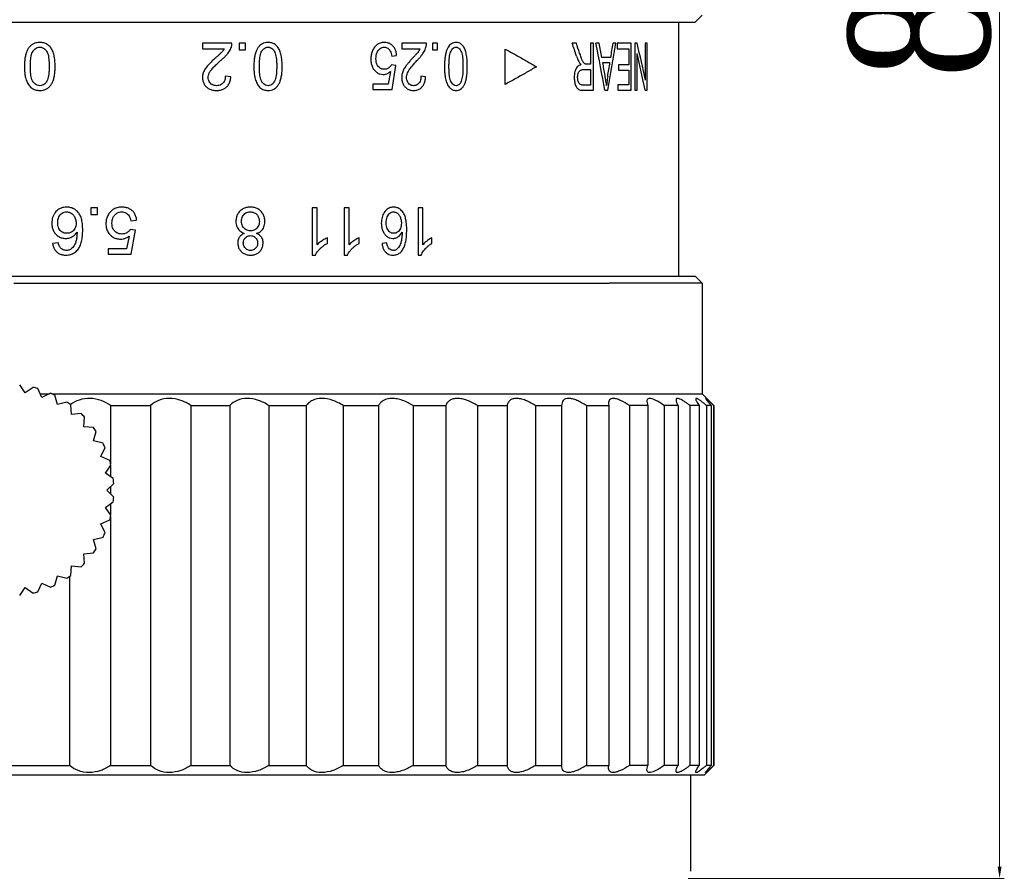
# Model space of a CAD drawing. Header units: millimetres. Extents: x 645 to 730, y -360 to -244.
# Tile 3 of 4: x 688 to 730, y -340 to -304. Entities that reach past the tile are written whole.
import ezdxf

# ---------------------------------------------------------------- set-up
doc = ezdxf.new("R2010")
doc.units = ezdxf.units.MM
doc.header["$LTSCALE"] = 16.335
doc.header["$PDMODE"] = 3
doc.header["$PDSIZE"] = 8
doc.layers.get('0').update_dxf_attribs({"linetype": 'CONTINUOUS'})
doc.layers.get('Defpoints').update_dxf_attribs({"linetype": 'CONTINUOUS'})
doc.layers.add('02___PRT_ALL_AXES', color=7, linetype='CONTINUOUS')
doc.layers.add('标注', color=7, linetype='CONTINUOUS', lineweight=9)
doc.styles.get("Standard").update_dxf_attribs({"font": 'times.ttf', "width": 0.85})
doc.dimstyles.new('AM_ISO', dxfattribs={"dimscale": 0.2, "dimtxt": 3, "dimasz": 2.5, "dimexe": 1, "dimexo": 1, "dimgap": 1.5, "dimtad": 1, "dimdsep": 46, "dimtxsty": 'STANDARD', "dimcen": 0, "dimclrd": 256, "dimclre": 256, "dimclrt": 7, "dimadec": 0, "dimazin": 2, "dimtp": 0.1, "dimtm": 0.1, "dimtfac": 0.71, "dimtmove": 0, "dimatfit": 3, "dimfxl": 1, "dimlwd": -1, "dimlwe": -1, "dimarcsym": 0})

# ---------------------------------------------------------------- blocks, each defined once
blk = doc.blocks.new('*D14')
at = {"layer": 'Defpoints', "color": 0}
for p in [(717.619, -258.795), (716.019, -340.295), (729.46, -340.295)]:
    blk.add_point(p, dxfattribs=at)
at = {"layer": '标注'}
for p, q in [((717.819, -258.795), (729.66, -258.795)), ((729.46, -259.295), (729.46, -339.795)), ((716.219, -340.295), (729.66, -340.295))]:
    blk.add_line(p, q, dxfattribs=at)
for points in [[(729.544, -259.295), (729.377, -259.295), (729.46, -258.795)], [(729.377, -339.795), (729.544, -339.795), (729.46, -340.295)]]:
    blk.add_solid(points, dxfattribs=at)
at = {"layer": '标注', "color": 7, "insert": (726.1, -299.545), "char_height": 0.6, "attachment_point": 5, "rotation": 90}
blk.add_mtext('{{\\H10x;81.5}}', dxfattribs=at)

msp = doc.modelspace()

# ---------------------------------------------------------------- linework, layer by layer
at = {"color": 7, "linetype": 'Continuous'}
for p, q in [((688.048, -319.658), (687.812, -319.321)), ((688.385, -319.422), (688.048, -319.658)), ((688.755, -319.848), (688.581, -319.475)), ((689.128, -319.674), (688.755, -319.848)), ((689.419, -320.157), (689.312, -319.76)), ((689.816, -320.051), (689.419, -320.157)), ((712.839, -320.104), (712.847, -320.194)), ((714.467, -320.023), (714.504, -320.194)), ((690.018, -320.577), (689.983, -320.168)), ((690.428, -320.541), (690.018, -320.577)), ((691.676, -320.194), (691.676, -322.673)), ((691.676, -320.194), (693.375, -320.194)), ((693.375, -320.194), (693.375, -335.494)), ((695.093, -320.194), (695.093, -335.494)), ((695.093, -320.194), (696.746, -320.194)), ((696.746, -320.194), (696.746, -335.494)), ((698.404, -320.194), (699.988, -320.194)), ((698.404, -320.194), (698.404, -335.494)), ((699.988, -320.194), (699.988, -335.494)), ((701.565, -320.194), (703.059, -320.194)), ((701.565, -320.194), (701.565, -335.494)), ((703.059, -320.194), (703.059, -335.494)), ((704.534, -320.194), (705.918, -320.194)), ((704.534, -320.194), (704.534, -335.494)), ((705.918, -320.194), (705.918, -335.494)), ((707.27, -320.194), (708.525, -320.194)), ((707.27, -320.194), (707.27, -335.494)), ((708.525, -320.194), (708.525, -335.494)), ((709.736, -320.194), (710.845, -320.194)), ((709.736, -320.194), (709.736, -335.494)), ((710.845, -320.194), (710.845, -335.494)), ((711.899, -320.194), (712.847, -320.194)), ((711.899, -320.194), (711.899, -335.494)), ((712.847, -320.194), (712.847, -335.494)), ((714.504, -320.194), (713.729, -320.194)), ((713.729, -320.194), (713.729, -335.494)), ((714.504, -320.194), (714.504, -335.494)), ((715.793, -320.194), (715.203, -320.194)), ((715.203, -320.194), (715.203, -335.494)), ((715.793, -320.194), (715.793, -335.494)), ((716.697, -320.194), (716.299, -320.194)), ((716.299, -320.194), (716.299, -335.494)), ((716.697, -320.194), (716.697, -335.494)), ((717.204, -320.194), (717.003, -320.194)), ((717.003, -320.194), (717.003, -335.494)), ((717.204, -320.194), (717.204, -335.494)), ((717.319, -320.194), (717.306, -320.194)), ((717.306, -320.194), (717.306, -335.494)), ((690.536, -321.095), (690.572, -320.685)), ((690.945, -321.13), (690.536, -321.095)), ((690.956, -321.694), (691.062, -321.297)), ((691.353, -321.801), (690.956, -321.694)), ((691.265, -322.358), (691.439, -321.985)), ((691.638, -322.532), (691.265, -322.358)), ((691.455, -323.065), (691.691, -322.728)), ((691.791, -323.301), (691.455, -323.065)), ((691.676, -322.749), (691.676, -323.22)), ((691.519, -323.794), (691.809, -323.504)), ((691.809, -324.085), (691.519, -323.794)), ((691.676, -323.637), (691.676, -323.952)), ((691.455, -324.524), (691.791, -324.288)), ((691.691, -324.86), (691.455, -324.524)), ((691.676, -324.369), (691.676, -324.84)), ((691.265, -325.231), (691.638, -325.057)), ((691.676, -324.916), (691.676, -335.494)), ((691.439, -325.603), (691.265, -325.231)), ((690.956, -325.894), (691.353, -325.788)), ((691.062, -326.291), (690.956, -325.894)), ((690.536, -326.494), (690.945, -326.458)), ((690.572, -326.903), (690.536, -326.494)), ((689.983, -327.421), (690.018, -327.012)), ((690.018, -327.012), (690.428, -327.048)), ((689.312, -327.829), (689.419, -327.432)), ((689.419, -327.432), (689.816, -327.538)), ((689.923, -327.463), (689.923, -335.494)), ((687.812, -328.267), (688.048, -327.931)), ((688.048, -327.931), (688.385, -328.166)), ((688.581, -328.114), (688.755, -327.741)), ((688.755, -327.741), (689.128, -327.915)), ((684.714, -335.494), (689.923, -335.494)), ((691.676, -335.494), (693.375, -335.494)), ((695.093, -335.494), (696.746, -335.494)), ((698.404, -335.494), (699.988, -335.494)), ((701.565, -335.494), (703.059, -335.494)), ((704.534, -335.494), (705.918, -335.494)), ((707.27, -335.494), (708.525, -335.494)), ((709.736, -335.494), (710.845, -335.494)), ((711.899, -335.494), (712.847, -335.494)), ((712.839, -335.585), (712.847, -335.494)), ((714.504, -335.494), (713.729, -335.494)), ((714.467, -335.666), (714.504, -335.494)), ((715.793, -335.494), (715.203, -335.494)), ((716.697, -335.494), (716.299, -335.494)), ((717.204, -335.494), (717.003, -335.494)), ((717.319, -335.494), (717.306, -335.494))]:
    msp.add_line(p, q, dxfattribs=at)
for centre, radius, start, end in [((687.319, -323.794), 4.5, 73.7027, 76.2973), ((687.319, -323.794), 4.5, 63.7027, 66.2973), ((687.319, -323.794), 4.5, 53.7027, 56.2973), ((687.319, -323.794), 4.5, 43.7027, 46.2973), ((704.796, -333.161), 18.018, 46.027, 46.2861), ((687.319, -323.794), 4.5, 33.7027, 36.2973), ((687.319, -323.794), 4.5, 23.7027, 26.2973), ((687.319, -323.794), 4.5, 13.7027, 16.2973), ((687.319, -323.794), 4.5, 3.7027, 6.2973), ((687.319, -323.794), 4.5, 353.7027, 356.2973), ((687.319, -323.794), 4.5, 343.7027, 346.2973), ((687.319, -323.794), 4.5, 333.7027, 336.2973), ((687.319, -323.794), 4.5, 323.7027, 326.2973), ((687.319, -323.794), 4.5, 313.7027, 316.2973), ((687.319, -323.794), 4.5, 303.7027, 306.2973), ((687.319, -323.794), 4.5, 293.7027, 296.2973), ((687.319, -323.794), 4.5, 283.7027, 286.2973), ((704.796, -322.527), 18.018, 313.7139, 313.973)]:
    msp.add_arc(centre, radius, start, end, dxfattribs=at)
for points, knots in [([(691.676, -320.194), (691.552, -320.107), (691.274, -319.96), (690.81, -319.868), (690.351, -319.932), (690.084, -320.071), (689.972, -320.156)], [0, 0, 0, 0, 0.250104, 0.513084, 0.768461, 1, 1, 1, 1]), ([(695.093, -320.194), (694.958, -320.105), (694.662, -319.955), (694.181, -319.866), (693.724, -319.944), (693.473, -320.102), (693.375, -320.194)], [0, 0, 0, 0, 0.263707, 0.532459, 0.781483, 1, 1, 1, 1]), ([(698.404, -320.194), (698.265, -320.106), (697.968, -319.958), (697.496, -319.866), (697.058, -319.942), (696.829, -320.102), (696.746, -320.194)], [0, 0, 0, 0, 0.27641, 0.549167, 0.791853, 1, 1, 1, 1]), ([(701.565, -320.194), (701.424, -320.107), (701.13, -319.961), (700.674, -319.866), (700.313, -319.931), (700.101, -320.066), (700.021, -320.15), (699.988, -320.194)], [0, 0, 0, 0, 0.289596, 0.5656, 0.800629, 0.903444, 1, 1, 1, 1]), ([(704.534, -320.194), (704.393, -320.108), (704.172, -319.997), (703.865, -319.911), (703.59, -319.88), (703.333, -319.929), (703.148, -320.067), (703.085, -320.151), (703.059, -320.194)], [0, 0, 0, 0, 0.303872, 0.449006, 0.583621, 0.809694, 0.907187, 1, 1, 1, 1]), ([(707.27, -320.194), (707.131, -320.109), (706.917, -319.999), (706.622, -319.912), (706.418, -319.887), (706.238, -319.906), (706.09, -319.969), (705.981, -320.068), (705.935, -320.151), (705.918, -320.194)], [0, 0, 0, 0, 0.318873, 0.46675, 0.600257, 0.716489, 0.817469, 0.909648, 1, 1, 1, 1]), ([(709.736, -320.194), (709.601, -320.11), (709.397, -320.001), (709.117, -319.912), (708.932, -319.887), (708.771, -319.905), (708.645, -319.969), (708.561, -320.071), (708.534, -320.152), (708.525, -320.194)], [0, 0, 0, 0, 0.335496, 0.485989, 0.617587, 0.728101, 0.822114, 0.909669, 1, 1, 1, 1]), ([(711.899, -320.194), (711.832, -320.152), (711.701, -320.073), (711.504, -319.977), (711.318, -319.913), (711.153, -319.887), (711.014, -319.905), (710.91, -319.971), (710.855, -320.076), (710.846, -320.154), (710.845, -320.194)], [0, 0, 0, 0, 0.182343, 0.35304, 0.505292, 0.633294, 0.735977, 0.821866, 0.906172, 1, 1, 1, 1]), ([(713.04, -319.894), (713.009, -319.894), (712.953, -319.901), (712.857, -319.962), (712.839, -320.05), (712.839, -320.104)], [0, 0, 0, 0, 0.277967, 0.510533, 1, 1, 1, 1]), ([(713.729, -320.194), (713.609, -320.113), (713.432, -320.006), (713.195, -319.915), (713.088, -319.894), (713.04, -319.894)], [0, 0, 0, 0, 0.573905, 0.810768, 1, 1, 1, 1]), ([(715.203, -320.194), (715.11, -320.128), (714.975, -320.039), (714.795, -319.947), (714.684, -319.906), (714.592, -319.889), (714.517, -319.903), (714.472, -319.956), (714.467, -320), (714.467, -320.023)], [0, 0, 0, 0, 0.382807, 0.544398, 0.678299, 0.781369, 0.857216, 0.922797, 1, 1, 1, 1]), ([(716.299, -320.194), (716.26, -320.164), (716.183, -320.107), (716.072, -320.03), (715.971, -319.968), (715.883, -319.923), (715.812, -319.897), (715.76, -319.892), (715.731, -319.903), (715.711, -319.923), (715.708, -319.945), (715.708, -319.96)], [0, 0, 0, 0, 0.208041, 0.398449, 0.565878, 0.704885, 0.811287, 0.885149, 0.913228, 0.939397, 1, 1, 1, 1]), ([(715.708, -319.96), (715.708, -319.994), (715.733, -320.076), (715.769, -320.151), (715.793, -320.194)], [0, 0, 0, 0, 0.41204, 1, 1, 1, 1]), ([(717.003, -320.194), (716.972, -320.168), (716.912, -320.118), (716.825, -320.048), (716.747, -319.99), (716.68, -319.944), (716.625, -319.912), (716.586, -319.895), (716.551, -319.893), (716.545, -319.911), (716.545, -319.918)], [0, 0, 0, 0, 0.215404, 0.412033, 0.585161, 0.729963, 0.841816, 0.918129, 0.961977, 1, 1, 1, 1]), ([(716.545, -319.918), (716.545, -319.933), (716.557, -319.97), (716.589, -320.032), (716.637, -320.109), (716.675, -320.164), (716.697, -320.194)], [0, 0, 0, 0, 0.141588, 0.361668, 0.651736, 1, 1, 1, 1]), ([(717.247, -320.138), (717.21, -320.102), (717.156, -320.051), (717.087, -319.988), (717.047, -319.952), (717.011, -319.922), (716.994, -319.908), (716.966, -319.89), (716.966, -319.897)], [0, 0, 0, 0, 0.422288, 0.598313, 0.746263, 0.862612, 0.94433, 1, 1, 1, 1]), ([(716.966, -319.897), (716.966, -319.901), (716.972, -319.912), (716.985, -319.932), (717.006, -319.96), (717.033, -319.995), (717.068, -320.037), (717.125, -320.105), (717.171, -320.158), (717.204, -320.194)], [0, 0, 0, 0, 0.032199, 0.094653, 0.186605, 0.305714, 0.449302, 0.614665, 1, 1, 1, 1]), ([(691.676, -335.494), (691.547, -335.585), (691.257, -335.736), (690.773, -335.823), (690.301, -335.742), (690.034, -335.586), (689.923, -335.494)], [0, 0, 0, 0, 0.251719, 0.516148, 0.770792, 1, 1, 1, 1]), ([(695.093, -335.494), (694.958, -335.584), (694.662, -335.734), (694.181, -335.823), (693.724, -335.744), (693.473, -335.586), (693.375, -335.494)], [0, 0, 0, 0, 0.263707, 0.532459, 0.781483, 1, 1, 1, 1]), ([(698.404, -335.494), (698.265, -335.583), (697.968, -335.731), (697.496, -335.823), (697.058, -335.747), (696.829, -335.586), (696.746, -335.494)], [0, 0, 0, 0, 0.27641, 0.549167, 0.791853, 1, 1, 1, 1]), ([(701.565, -335.494), (701.424, -335.582), (701.13, -335.727), (700.674, -335.823), (700.313, -335.758), (700.101, -335.623), (700.021, -335.539), (699.988, -335.494)], [0, 0, 0, 0, 0.289596, 0.5656, 0.800629, 0.903444, 1, 1, 1, 1]), ([(704.534, -335.494), (704.393, -335.581), (704.172, -335.692), (703.865, -335.777), (703.59, -335.808), (703.333, -335.759), (703.148, -335.622), (703.085, -335.538), (703.059, -335.494)], [0, 0, 0, 0, 0.303872, 0.449006, 0.583621, 0.809694, 0.907187, 1, 1, 1, 1]), ([(707.27, -335.494), (707.131, -335.58), (706.917, -335.69), (706.622, -335.777), (706.418, -335.802), (706.238, -335.783), (706.09, -335.72), (705.981, -335.62), (705.935, -335.537), (705.918, -335.494)], [0, 0, 0, 0, 0.318873, 0.46675, 0.600257, 0.716489, 0.817469, 0.909648, 1, 1, 1, 1]), ([(709.736, -335.494), (709.601, -335.578), (709.397, -335.688), (709.117, -335.776), (708.932, -335.801), (708.771, -335.783), (708.645, -335.719), (708.561, -335.617), (708.534, -335.536), (708.525, -335.494)], [0, 0, 0, 0, 0.335496, 0.485989, 0.617587, 0.728101, 0.822114, 0.909669, 1, 1, 1, 1]), ([(711.899, -335.494), (711.832, -335.537), (711.701, -335.615), (711.504, -335.711), (711.318, -335.775), (711.153, -335.801), (711.014, -335.784), (710.91, -335.717), (710.855, -335.613), (710.846, -335.535), (710.845, -335.494)], [0, 0, 0, 0, 0.182343, 0.35304, 0.505292, 0.633294, 0.735977, 0.821866, 0.906172, 1, 1, 1, 1]), ([(713.04, -335.794), (713.009, -335.794), (712.953, -335.788), (712.857, -335.726), (712.839, -335.638), (712.839, -335.585)], [0, 0, 0, 0, 0.277967, 0.510533, 1, 1, 1, 1]), ([(713.729, -335.494), (713.609, -335.575), (713.432, -335.682), (713.195, -335.774), (713.088, -335.794), (713.04, -335.794)], [0, 0, 0, 0, 0.573905, 0.810768, 1, 1, 1, 1]), ([(715.203, -335.494), (715.11, -335.56), (714.975, -335.65), (714.795, -335.741), (714.684, -335.783), (714.592, -335.799), (714.517, -335.786), (714.472, -335.733), (714.467, -335.689), (714.467, -335.666)], [0, 0, 0, 0, 0.382807, 0.544398, 0.678299, 0.781369, 0.857216, 0.922797, 1, 1, 1, 1]), ([(715.708, -335.729), (715.708, -335.694), (715.733, -335.612), (715.769, -335.538), (715.793, -335.494)], [0, 0, 0, 0, 0.41204, 1, 1, 1, 1]), ([(716.299, -335.494), (716.26, -335.525), (716.183, -335.582), (716.072, -335.658), (715.971, -335.721), (715.883, -335.766), (715.812, -335.792), (715.76, -335.797), (715.731, -335.786), (715.711, -335.765), (715.708, -335.743), (715.708, -335.729)], [0, 0, 0, 0, 0.208041, 0.398449, 0.565878, 0.704885, 0.811287, 0.885149, 0.913228, 0.939397, 1, 1, 1, 1]), ([(716.545, -335.77), (716.545, -335.755), (716.557, -335.718), (716.589, -335.657), (716.637, -335.58), (716.675, -335.524), (716.697, -335.494)], [0, 0, 0, 0, 0.141588, 0.361668, 0.651736, 1, 1, 1, 1]), ([(717.003, -335.494), (716.972, -335.521), (716.912, -335.571), (716.825, -335.64), (716.747, -335.699), (716.68, -335.745), (716.625, -335.777), (716.586, -335.794), (716.551, -335.796), (716.545, -335.778), (716.545, -335.77)], [0, 0, 0, 0, 0.215404, 0.412033, 0.585161, 0.729963, 0.841816, 0.918129, 0.961977, 1, 1, 1, 1]), ([(716.966, -335.792), (716.966, -335.788), (716.972, -335.776), (716.985, -335.757), (717.006, -335.729), (717.033, -335.693), (717.068, -335.651), (717.125, -335.584), (717.171, -335.531), (717.204, -335.494)], [0, 0, 0, 0, 0.032199, 0.094653, 0.186605, 0.305714, 0.449302, 0.614665, 1, 1, 1, 1]), ([(717.247, -335.551), (717.21, -335.587), (717.156, -335.638), (717.087, -335.701), (717.047, -335.736), (717.011, -335.767), (716.994, -335.781), (716.966, -335.799), (716.966, -335.792)], [0, 0, 0, 0, 0.422288, 0.598313, 0.746263, 0.862612, 0.94433, 1, 1, 1, 1])]:
    msp.add_open_spline(points, degree=3, knots=knots, dxfattribs=at)
at = {"layer": '02___PRT_ALL_AXES', "color": 7, "linetype": 'Continuous'}
for p, q in [((716.819, -303.595), (716.519, -303.895)), ((658.119, -303.895), (716.519, -303.895)), ((715.819, -303.895), (715.819, -314.694)), ((696.834, -304.795), (695.578, -304.795)), ((695.578, -304.795), (695.578, -305.031)), ((695.578, -305.031), (696.512, -305.031)), ((697.404, -304.795), (697.142, -304.795)), ((697.142, -304.795), (697.142, -305.075)), ((697.404, -305.075), (697.404, -304.795)), ((705.1, -304.795), (704.048, -304.795)), ((704.048, -304.795), (704.048, -305.031)), ((704.048, -305.031), (704.832, -305.031)), ((705.57, -304.795), (705.355, -304.795)), ((705.355, -304.795), (705.355, -305.075)), ((705.57, -305.075), (705.57, -304.795)), ((708.447, -306.545), (708.447, -305.045)), ((711.471, -304.795), (711.293, -304.795)), ((712.2, -304.795), (712.069, -304.795)), ((712.069, -304.795), (712.069, -305.683)), ((712.2, -306.795), (712.2, -304.795)), ((712.448, -304.795), (712.304, -304.795)), ((713.15, -304.795), (713.03, -304.795)), ((713.799, -304.795), (713.211, -304.795)), ((713.211, -304.795), (713.211, -305.031)), ((713.211, -305.031), (713.7, -305.031)), ((713.7, -305.031), (713.7, -305.712)), ((713.799, -306.795), (713.799, -304.795)), ((714.057, -304.795), (713.962, -304.795)), ((713.962, -304.795), (713.962, -306.795)), ((714.481, -304.795), (714.403, -304.795)), ((714.403, -304.795), (714.403, -306.367)), ((714.481, -306.795), (714.481, -304.795)), ((697.142, -305.075), (697.404, -305.075)), ((703.623, -305.341), (703.834, -305.319)), ((705.355, -305.075), (705.57, -305.075)), ((712.934, -305.401), (712.557, -305.401)), ((714.051, -306.795), (714.051, -305.225)), ((703.799, -305.74), (703.61, -305.71)), ((703.64, -306.768), (703.799, -305.74)), ((712.069, -305.683), (711.916, -305.683)), ((712.595, -305.616), (712.901, -305.616)), ((713.7, -305.712), (713.262, -305.712)), ((713.262, -305.712), (713.262, -305.946)), ((696.79, -306.225), (696.552, -306.199)), ((703.567, -305.996), (703.479, -306.533)), ((705.064, -306.225), (704.866, -306.199)), ((711.782, -305.912), (712.069, -305.912)), ((712.069, -305.912), (712.069, -306.574)), ((713.262, -305.946), (713.7, -305.946)), ((713.7, -305.946), (713.7, -306.559)), ((703.479, -306.533), (702.815, -306.533)), ((702.815, -306.533), (702.815, -306.768)), ((712.069, -306.574), (711.749, -306.574)), ((713.7, -306.559), (713.231, -306.559)), ((713.231, -306.559), (713.231, -306.795)), ((702.815, -306.768), (703.64, -306.768)), ((711.755, -306.795), (712.2, -306.795)), ((712.687, -306.795), (712.816, -306.795)), ((713.231, -306.795), (713.799, -306.795)), ((713.962, -306.795), (714.051, -306.795)), ((714.397, -306.795), (714.481, -306.795)), ((691.115, -311.795), (690.837, -311.795)), ((690.837, -311.795), (690.837, -312.075)), ((690.837, -312.075), (691.115, -312.075)), ((691.115, -312.075), (691.115, -311.795)), ((700.456, -311.795), (700.238, -311.795)), ((700.238, -311.795), (700.238, -313.803)), ((700.456, -313.36), (700.456, -311.795)), ((701.815, -311.795), (701.603, -311.795)), ((701.603, -311.795), (701.603, -313.803)), ((701.815, -313.36), (701.815, -311.795)), ((704.948, -311.795), (704.755, -311.795)), ((704.755, -311.795), (704.755, -313.803)), ((704.948, -313.36), (704.948, -311.795)), ((692.53, -312.341), (692.783, -312.319)), ((692.463, -312.996), (692.357, -313.533)), ((692.741, -312.74), (692.514, -312.71)), ((692.55, -313.768), (692.741, -312.74)), ((689.455, -313.286), (689.212, -313.305)), ((700.89, -313.301), (700.89, -313.064)), ((702.236, -313.301), (702.236, -313.064)), ((703.414, -313.286), (703.212, -313.305)), ((705.332, -313.301), (705.332, -313.064)), ((692.357, -313.533), (691.57, -313.533)), ((691.57, -313.533), (691.57, -313.768)), ((691.57, -313.768), (692.55, -313.768)), ((700.238, -313.803), (700.379, -313.803)), ((701.603, -313.803), (701.74, -313.803)), ((704.755, -313.803), (704.88, -313.803)), ((658.119, -314.694), (716.519, -314.694)), ((716.519, -314.694), (716.819, -314.994)), ((687.569, -314.994), (712.866, -314.994)), ((716.819, -314.994), (712.866, -314.994)), ((716.819, -314.994), (716.819, -319.694)), ((688.684, -319.694), (689.084, -319.694)), ((689.173, -319.694), (716.819, -319.694)), ((716.819, -319.694), (717.319, -320.194)), ((717.319, -320.194), (717.319, -335.494)), ((717.319, -335.494), (716.919, -335.894)), ((657.719, -335.894), (716.919, -335.894)), ((716.319, -335.894), (716.319, -339.995))]:
    msp.add_line(p, q, dxfattribs=at)
for centre, radius, start, end in [((704.088, -304.665), 0.829, 323.0103, 333.7873), ((619.15, -336.638), 97.49, 18.72619, 19.06433), ((619.295, -335.92), 97.289, 18.39954, 18.65799), ((513.07, -344.028), 203.06, 10.56552, 11.14013), ((487.919, -345.592), 228.205, 10.14371, 10.29824), ((492.645, -269.014), 223.389, 350.26298, 350.78305), ((466.225, -266.184), 249.807, 350.968, 351.10865), ((643.315, -321.162), 72.612, 11.75721, 13.02694), ((643.615, -321.565), 72.307, 11.78692, 13.06105), ((479.975, -346.116), 236.119, 9.74002, 9.87642), ((479.593, -267.112), 236.464, 350.48462, 350.62871)]:
    msp.add_arc(centre, radius, start, end, dxfattribs=at)
for points in [[(688.304, -304.878), (688.272, -304.904), (688.215, -304.963), (688.141, -305.075), (688.104, -305.164), (688.087, -305.213)], [(688.666, -304.761), (688.616, -304.761), (688.522, -304.77), (688.399, -304.811), (688.333, -304.853), (688.304, -304.878)], [(688.383, -305.127), (688.408, -305.09), (688.462, -305.03), (688.559, -304.974), (688.629, -304.963), (688.666, -304.963)], [(689.12, -304.968), (689.078, -304.918), (688.989, -304.835), (688.843, -304.776), (688.728, -304.761), (688.666, -304.761)], [(688.666, -304.963), (688.708, -304.964), (688.786, -304.978), (688.875, -305.034), (688.928, -305.091), (688.951, -305.125)], [(689.317, -305.781), (689.317, -305.696), (689.309, -305.533), (689.278, -305.309), (689.216, -305.114), (689.155, -305.013), (689.12, -304.968)], [(696.512, -305.031), (696.503, -305.046), (696.483, -305.076), (696.451, -305.121), (696.426, -305.15), (696.414, -305.164)], [(696.655, -305.232), (696.678, -305.203), (696.72, -305.144), (696.771, -305.056), (696.797, -304.996), (696.808, -304.966)], [(696.808, -304.966), (696.814, -304.947), (696.825, -304.909), (696.834, -304.852), (696.835, -304.814), (696.834, -304.795)], [(698.034, -304.878), (698.005, -304.904), (697.951, -304.963), (697.883, -305.075), (697.848, -305.164), (697.833, -305.213)], [(698.369, -304.761), (698.323, -304.761), (698.236, -304.77), (698.122, -304.811), (698.061, -304.853), (698.034, -304.878)], [(698.107, -305.127), (698.13, -305.09), (698.181, -305.03), (698.27, -304.974), (698.335, -304.963), (698.369, -304.963)], [(698.787, -304.968), (698.749, -304.918), (698.666, -304.835), (698.532, -304.776), (698.426, -304.761), (698.369, -304.761)], [(698.369, -304.963), (698.408, -304.964), (698.48, -304.978), (698.562, -305.034), (698.61, -305.091), (698.631, -305.125)], [(698.967, -305.781), (698.967, -305.696), (698.96, -305.533), (698.931, -305.309), (698.874, -305.114), (698.819, -305.013), (698.787, -304.968)], [(702.868, -305.003), (702.838, -305.05), (702.787, -305.148), (702.746, -305.3), (702.736, -305.414), (702.736, -305.473)], [(703.306, -304.761), (703.244, -304.762), (703.128, -304.78), (702.987, -304.858), (702.905, -304.949), (702.868, -305.003)], [(703.057, -305.096), (703.081, -305.066), (703.131, -305.015), (703.211, -304.973), (703.273, -304.963), (703.306, -304.963)], [(703.674, -304.913), (703.642, -304.879), (703.572, -304.822), (703.448, -304.772), (703.356, -304.761), (703.306, -304.761)], [(703.306, -304.963), (703.334, -304.963), (703.386, -304.97), (703.454, -305.001), (703.495, -305.036), (703.515, -305.057)], [(703.515, -305.057), (703.534, -305.078), (703.567, -305.127), (703.604, -305.223), (703.618, -305.299), (703.623, -305.341)], [(703.834, -305.319), (703.83, -305.262), (703.812, -305.157), (703.758, -305.021), (703.705, -304.947), (703.674, -304.913)], [(704.951, -305.232), (704.971, -305.203), (705.006, -305.144), (705.048, -305.056), (705.07, -304.996), (705.078, -304.966)], [(705.078, -304.966), (705.084, -304.947), (705.093, -304.909), (705.1, -304.852), (705.101, -304.814), (705.1, -304.795)], [(706.085, -304.878), (706.061, -304.904), (706.018, -304.963), (705.962, -305.075), (705.934, -305.164), (705.922, -305.213)], [(706.356, -304.761), (706.319, -304.761), (706.249, -304.77), (706.157, -304.811), (706.107, -304.853), (706.085, -304.878)], [(706.144, -305.127), (706.163, -305.09), (706.204, -305.03), (706.277, -304.974), (706.329, -304.963), (706.356, -304.963)], [(706.692, -304.968), (706.662, -304.918), (706.596, -304.835), (706.488, -304.776), (706.402, -304.761), (706.356, -304.761)], [(706.356, -304.963), (706.388, -304.964), (706.446, -304.978), (706.512, -305.034), (706.55, -305.091), (706.568, -305.125)], [(706.837, -305.781), (706.837, -305.696), (706.831, -305.533), (706.808, -305.309), (706.762, -305.114), (706.718, -305.013), (706.692, -304.968)], [(708.447, -305.045), (708.601, -305.128), (708.904, -305.295), (709.346, -305.545), (709.633, -305.712), (709.774, -305.795)], [(688.087, -305.213), (688.07, -305.267), (688.041, -305.383), (688.019, -305.571), (688.014, -305.709), (688.014, -305.781)], [(688.267, -305.781), (688.267, -305.725), (688.27, -305.616), (688.28, -305.469), (688.301, -305.338), (688.331, -305.219), (688.364, -305.155), (688.383, -305.127)], [(688.951, -305.125), (688.97, -305.153), (689.002, -305.217), (689.032, -305.336), (689.052, -305.467), (689.062, -305.615), (689.065, -305.724), (689.065, -305.781)], [(696.144, -305.416), (696.098, -305.456), (696.011, -305.536), (695.891, -305.65), (695.818, -305.728), (695.784, -305.767)], [(696.414, -305.164), (696.388, -305.19), (696.334, -305.244), (696.244, -305.327), (696.178, -305.386), (696.144, -305.416)], [(696.35, -305.535), (696.389, -305.501), (696.464, -305.433), (696.566, -305.335), (696.626, -305.266), (696.655, -305.232)], [(697.833, -305.213), (697.817, -305.267), (697.79, -305.383), (697.77, -305.571), (697.765, -305.709), (697.765, -305.781)], [(698, -305.781), (698, -305.725), (698.003, -305.616), (698.012, -305.469), (698.031, -305.338), (698.059, -305.219), (698.089, -305.155), (698.107, -305.127)], [(698.631, -305.125), (698.649, -305.153), (698.678, -305.217), (698.706, -305.336), (698.724, -305.467), (698.734, -305.615), (698.736, -305.724), (698.737, -305.781)], [(702.736, -305.473), (702.736, -305.537), (702.748, -305.656), (702.798, -305.811), (702.854, -305.899), (702.887, -305.939)], [(703.054, -305.782), (703.032, -305.755), (702.994, -305.693), (702.962, -305.581), (702.954, -305.496), (702.955, -305.451)], [(702.955, -305.451), (702.955, -305.401), (702.962, -305.308), (702.998, -305.187), (703.035, -305.124), (703.057, -305.096)], [(704.525, -305.416), (704.487, -305.456), (704.413, -305.536), (704.313, -305.65), (704.251, -305.728), (704.222, -305.767)], [(704.751, -305.164), (704.729, -305.19), (704.684, -305.244), (704.609, -305.327), (704.554, -305.386), (704.525, -305.416)], [(704.697, -305.535), (704.73, -305.501), (704.793, -305.433), (704.878, -305.335), (704.928, -305.266), (704.951, -305.232)], [(705.922, -305.213), (705.908, -305.267), (705.886, -305.383), (705.87, -305.571), (705.866, -305.709), (705.866, -305.781)], [(706.057, -305.781), (706.057, -305.725), (706.06, -305.616), (706.067, -305.469), (706.083, -305.338), (706.105, -305.219), (706.13, -305.155), (706.144, -305.127)], [(706.568, -305.125), (706.582, -305.153), (706.605, -305.217), (706.628, -305.336), (706.642, -305.467), (706.65, -305.615), (706.652, -305.724), (706.652, -305.781)], [(711.479, -305.339), (711.491, -305.374), (711.516, -305.44), (711.554, -305.528), (711.581, -305.581), (711.595, -305.605)], [(711.71, -305.486), (711.699, -305.458), (711.677, -305.401), (711.644, -305.31), (711.622, -305.245), (711.611, -305.211)], [(711.78, -305.62), (711.771, -305.609), (711.755, -305.584), (711.733, -305.539), (711.718, -305.505), (711.71, -305.486)], [(688.014, -305.781), (688.014, -305.84), (688.017, -305.953), (688.03, -306.108), (688.048, -306.206), (688.059, -306.253)], [(688.383, -306.437), (688.364, -306.409), (688.331, -306.346), (688.301, -306.227), (688.28, -306.096), (688.27, -305.948), (688.267, -305.839), (688.267, -305.781)], [(689.065, -305.781), (689.065, -305.839), (689.062, -305.949), (689.05, -306.1), (689.028, -306.236), (688.994, -306.359), (688.959, -306.426), (688.938, -306.456)], [(689.245, -306.352), (689.263, -306.297), (689.291, -306.181), (689.312, -305.992), (689.317, -305.854), (689.317, -305.781)], [(695.784, -305.767), (695.761, -305.794), (695.718, -305.848), (695.666, -305.929), (695.639, -305.984), (695.627, -306.012)], [(695.931, -305.957), (695.966, -305.91), (696.045, -305.816), (696.185, -305.681), (696.292, -305.584), (696.35, -305.535)], [(697.765, -305.781), (697.765, -305.84), (697.768, -305.953), (697.78, -306.108), (697.797, -306.206), (697.807, -306.253)], [(698.107, -306.437), (698.09, -306.409), (698.059, -306.346), (698.031, -306.227), (698.012, -306.096), (698.003, -305.948), (698, -305.839), (698, -305.781)], [(698.737, -305.781), (698.736, -305.839), (698.733, -305.949), (698.723, -306.1), (698.702, -306.236), (698.671, -306.359), (698.638, -306.426), (698.62, -306.456)], [(698.901, -306.352), (698.917, -306.297), (698.944, -306.181), (698.963, -305.992), (698.968, -305.854), (698.967, -305.781)], [(703.31, -305.904), (703.275, -305.904), (703.209, -305.895), (703.124, -305.854), (703.076, -305.809), (703.054, -305.782)], [(703.487, -305.85), (703.469, -305.862), (703.432, -305.882), (703.373, -305.9), (703.331, -305.904), (703.31, -305.904)], [(703.61, -305.71), (703.601, -305.729), (703.579, -305.764), (703.537, -305.811), (703.505, -305.838), (703.487, -305.85)], [(704.222, -305.767), (704.202, -305.794), (704.167, -305.848), (704.122, -305.929), (704.1, -305.984), (704.09, -306.012)], [(704.346, -305.957), (704.376, -305.91), (704.441, -305.816), (704.559, -305.681), (704.649, -305.584), (704.697, -305.535)], [(705.866, -305.781), (705.866, -305.84), (705.868, -305.953), (705.878, -306.108), (705.892, -306.206), (705.9, -306.253)], [(706.145, -306.437), (706.13, -306.409), (706.106, -306.346), (706.083, -306.227), (706.067, -306.096), (706.06, -305.948), (706.057, -305.839), (706.057, -305.781)], [(706.652, -305.781), (706.652, -305.839), (706.649, -305.949), (706.641, -306.1), (706.624, -306.236), (706.599, -306.359), (706.573, -306.426), (706.558, -306.456)], [(706.784, -306.352), (706.797, -306.297), (706.818, -306.181), (706.833, -305.992), (706.837, -305.854), (706.837, -305.781)], [(709.774, -305.795), (709.633, -305.878), (709.346, -306.045), (708.904, -306.295), (708.601, -306.462), (708.447, -306.545)], [(711.455, -305.891), (711.437, -305.926), (711.409, -306.001), (711.386, -306.116), (711.381, -306.203), (711.381, -306.249)], [(711.678, -305.705), (711.646, -305.713), (711.586, -305.738), (711.51, -305.799), (711.471, -305.857), (711.455, -305.891)], [(711.595, -305.605), (711.603, -305.618), (711.619, -305.642), (711.647, -305.674), (711.668, -305.695), (711.678, -305.705)], [(711.841, -305.672), (711.834, -305.669), (711.821, -305.661), (711.8, -305.644), (711.787, -305.628), (711.78, -305.62)], [(711.916, -305.683), (711.907, -305.683), (711.889, -305.682), (711.864, -305.68), (711.849, -305.675), (711.841, -305.672)], [(688.059, -306.253), (688.069, -306.291), (688.091, -306.364), (688.133, -306.463), (688.166, -306.522), (688.184, -306.55)], [(695.627, -306.012), (695.617, -306.038), (695.599, -306.09), (695.584, -306.169), (695.58, -306.221), (695.58, -306.248)], [(695.58, -306.248), (695.581, -306.303), (695.594, -306.405), (695.645, -306.53), (695.705, -306.607), (695.741, -306.644)], [(695.822, -306.253), (695.822, -306.222), (695.83, -306.158), (695.868, -306.058), (695.907, -305.991), (695.931, -305.957)], [(695.922, -306.499), (695.899, -306.475), (695.86, -306.425), (695.829, -306.346), (695.822, -306.285), (695.822, -306.253)], [(696.552, -306.199), (696.551, -306.241), (696.544, -306.319), (696.508, -306.419), (696.471, -306.471), (696.45, -306.493)], [(696.606, -306.655), (696.642, -306.622), (696.703, -306.546), (696.765, -306.4), (696.785, -306.286), (696.79, -306.225)], [(697.807, -306.253), (697.816, -306.291), (697.837, -306.364), (697.875, -306.463), (697.906, -306.522), (697.923, -306.55)], [(702.887, -305.939), (702.924, -305.982), (703.001, -306.052), (703.118, -306.107), (703.208, -306.121), (703.256, -306.121)], [(703.256, -306.121), (703.293, -306.121), (703.365, -306.111), (703.469, -306.069), (703.535, -306.023), (703.567, -305.996)], [(704.09, -306.012), (704.081, -306.038), (704.066, -306.09), (704.053, -306.169), (704.05, -306.221), (704.05, -306.248)], [(704.05, -306.248), (704.051, -306.303), (704.062, -306.405), (704.105, -306.53), (704.156, -306.607), (704.186, -306.644)], [(704.254, -306.253), (704.254, -306.222), (704.261, -306.158), (704.293, -306.058), (704.326, -305.991), (704.346, -305.957)], [(704.338, -306.499), (704.319, -306.475), (704.287, -306.425), (704.26, -306.346), (704.254, -306.285), (704.254, -306.253)], [(704.866, -306.199), (704.865, -306.241), (704.859, -306.319), (704.829, -306.419), (704.799, -306.471), (704.78, -306.493)], [(704.911, -306.655), (704.941, -306.622), (704.992, -306.546), (705.043, -306.4), (705.06, -306.286), (705.064, -306.225)], [(705.9, -306.253), (705.908, -306.291), (705.925, -306.364), (705.956, -306.463), (705.981, -306.522), (705.995, -306.55)], [(711.381, -306.249), (711.381, -306.287), (711.385, -306.359), (711.399, -306.456), (711.416, -306.519), (711.426, -306.55)], [(711.526, -306.249), (711.526, -306.227), (711.528, -306.183), (711.537, -306.126), (711.548, -306.088), (711.554, -306.069)], [(711.581, -306.482), (711.568, -306.46), (711.547, -306.413), (711.53, -306.338), (711.526, -306.28), (711.526, -306.249)], [(711.554, -306.069), (711.561, -306.05), (711.576, -306.015), (711.603, -305.976), (711.624, -305.957), (711.636, -305.949)], [(711.636, -305.949), (711.65, -305.94), (711.68, -305.925), (711.729, -305.915), (711.764, -305.912), (711.782, -305.912)], [(712.755, -306.585), (712.749, -306.54), (712.737, -306.45), (712.715, -306.314), (712.699, -306.219), (712.69, -306.17)], [(712.803, -306.203), (712.797, -306.243), (712.784, -306.324), (712.768, -306.451), (712.759, -306.54), (712.755, -306.585)], [(688.184, -306.55), (688.202, -306.578), (688.24, -306.628), (688.305, -306.689), (688.357, -306.723), (688.384, -306.737)], [(688.669, -306.6), (688.627, -306.599), (688.549, -306.585), (688.459, -306.528), (688.407, -306.471), (688.383, -306.437)], [(688.384, -306.737), (688.411, -306.752), (688.467, -306.776), (688.562, -306.798), (688.63, -306.803), (688.666, -306.803)], [(688.666, -306.803), (688.716, -306.803), (688.81, -306.794), (688.932, -306.752), (688.999, -306.71), (689.028, -306.685)], [(688.938, -306.456), (688.915, -306.489), (688.864, -306.544), (688.777, -306.589), (688.707, -306.6), (688.669, -306.6)], [(689.028, -306.685), (689.059, -306.66), (689.117, -306.602), (689.19, -306.49), (689.228, -306.4), (689.245, -306.352)], [(695.741, -306.644), (695.776, -306.679), (695.856, -306.738), (696.003, -306.792), (696.115, -306.803), (696.175, -306.803)], [(696.18, -306.6), (696.145, -306.6), (696.079, -306.592), (695.992, -306.558), (695.944, -306.521), (695.922, -306.499)], [(696.175, -306.803), (696.236, -306.803), (696.349, -306.792), (696.496, -306.74), (696.572, -306.687), (696.606, -306.655)], [(696.45, -306.493), (696.426, -306.518), (696.374, -306.559), (696.284, -306.593), (696.216, -306.6), (696.18, -306.6)], [(697.923, -306.55), (697.939, -306.578), (697.975, -306.628), (698.035, -306.689), (698.083, -306.723), (698.108, -306.737)], [(698.372, -306.6), (698.333, -306.599), (698.261, -306.585), (698.178, -306.528), (698.129, -306.471), (698.107, -306.437)], [(698.108, -306.737), (698.133, -306.752), (698.185, -306.776), (698.273, -306.798), (698.336, -306.803), (698.369, -306.803)], [(698.369, -306.803), (698.415, -306.803), (698.502, -306.794), (698.614, -306.752), (698.675, -306.71), (698.702, -306.685)], [(698.62, -306.456), (698.598, -306.489), (698.551, -306.544), (698.471, -306.589), (698.406, -306.6), (698.372, -306.6)], [(698.702, -306.685), (698.731, -306.66), (698.784, -306.602), (698.851, -306.49), (698.886, -306.4), (698.901, -306.352)], [(704.186, -306.644), (704.216, -306.679), (704.283, -306.738), (704.407, -306.792), (704.501, -306.803), (704.551, -306.803)], [(704.555, -306.6), (704.526, -306.6), (704.47, -306.592), (704.397, -306.558), (704.357, -306.521), (704.338, -306.499)], [(704.551, -306.803), (704.602, -306.803), (704.697, -306.792), (704.819, -306.74), (704.883, -306.687), (704.911, -306.655)], [(704.78, -306.493), (704.761, -306.518), (704.718, -306.559), (704.642, -306.593), (704.585, -306.6), (704.555, -306.6)], [(705.995, -306.55), (706.008, -306.578), (706.037, -306.628), (706.086, -306.689), (706.125, -306.723), (706.145, -306.737)], [(706.358, -306.6), (706.327, -306.599), (706.269, -306.585), (706.202, -306.528), (706.162, -306.471), (706.145, -306.437)], [(706.145, -306.737), (706.165, -306.752), (706.207, -306.776), (706.278, -306.798), (706.33, -306.803), (706.356, -306.803)], [(706.356, -306.803), (706.394, -306.803), (706.463, -306.794), (706.554, -306.752), (706.603, -306.71), (706.625, -306.685)], [(706.558, -306.456), (706.541, -306.489), (706.503, -306.544), (706.439, -306.589), (706.387, -306.6), (706.358, -306.6)], [(706.625, -306.685), (706.648, -306.66), (706.69, -306.602), (706.744, -306.49), (706.772, -306.4), (706.784, -306.352)], [(711.426, -306.55), (711.436, -306.581), (711.458, -306.636), (711.497, -306.7), (711.527, -306.729), (711.543, -306.74)], [(711.543, -306.74), (711.564, -306.754), (711.607, -306.776), (711.677, -306.791), (711.728, -306.795), (711.755, -306.795)], [(711.749, -306.574), (711.726, -306.574), (711.682, -306.568), (711.624, -306.539), (711.594, -306.504), (711.581, -306.482)], [(689.801, -311.761), (689.761, -311.761), (689.683, -311.767), (689.577, -311.796), (689.511, -311.828), (689.48, -311.847)], [(690.3, -311.986), (690.252, -311.932), (690.151, -311.844), (689.992, -311.778), (689.867, -311.761), (689.801, -311.761)], [(692.152, -311.761), (692.077, -311.762), (691.939, -311.78), (691.772, -311.858), (691.676, -311.949), (691.633, -312.003)], [(692.591, -311.913), (692.553, -311.879), (692.469, -311.822), (692.321, -311.772), (692.21, -311.761), (692.152, -311.761)], [(697.62, -311.761), (697.557, -311.761), (697.441, -311.774), (697.29, -311.835), (697.209, -311.898), (697.173, -311.936)], [(698.064, -311.935), (698.026, -311.895), (697.942, -311.83), (697.792, -311.773), (697.68, -311.761), (697.62, -311.761)], [(703.698, -311.761), (703.665, -311.761), (703.602, -311.767), (703.514, -311.796), (703.46, -311.828), (703.434, -311.847)], [(704.106, -311.986), (704.067, -311.932), (703.985, -311.844), (703.856, -311.778), (703.753, -311.761), (703.698, -311.761)], [(689.258, -312.094), (689.24, -312.13), (689.209, -312.205), (689.183, -312.321), (689.176, -312.402), (689.176, -312.444)], [(689.48, -311.847), (689.448, -311.867), (689.389, -311.911), (689.316, -311.993), (689.276, -312.058), (689.258, -312.094)], [(689.427, -312.429), (689.427, -312.381), (689.435, -312.292), (689.474, -312.176), (689.514, -312.115), (689.538, -312.088)], [(689.538, -312.088), (689.564, -312.06), (689.617, -312.013), (689.703, -311.973), (689.77, -311.963), (689.805, -311.963)], [(689.805, -311.963), (689.83, -311.963), (689.879, -311.968), (689.944, -311.988), (689.987, -312.009), (690.007, -312.023)], [(690.007, -312.023), (690.03, -312.037), (690.071, -312.069), (690.12, -312.128), (690.147, -312.175), (690.158, -312.2)], [(690.492, -312.731), (690.491, -312.652), (690.484, -312.502), (690.453, -312.296), (690.392, -312.117), (690.333, -312.025), (690.3, -311.986)], [(691.633, -312.003), (691.596, -312.05), (691.537, -312.148), (691.488, -312.3), (691.477, -312.414), (691.477, -312.473)], [(691.734, -312.451), (691.734, -312.401), (691.743, -312.308), (691.786, -312.187), (691.829, -312.124), (691.855, -312.096)], [(691.855, -312.096), (691.883, -312.066), (691.943, -312.015), (692.038, -311.973), (692.112, -311.963), (692.152, -311.963)], [(692.152, -311.963), (692.184, -311.963), (692.247, -311.97), (692.328, -312.001), (692.377, -312.036), (692.4, -312.057)], [(692.4, -312.057), (692.423, -312.078), (692.463, -312.127), (692.506, -312.223), (692.524, -312.299), (692.53, -312.341)], [(692.783, -312.319), (692.778, -312.262), (692.756, -312.157), (692.692, -312.021), (692.628, -311.947), (692.591, -311.913)], [(697.173, -311.936), (697.133, -311.978), (697.067, -312.067), (697.016, -312.204), (697.003, -312.31), (697.003, -312.367)], [(697.239, -312.364), (697.239, -312.325), (697.247, -312.251), (697.282, -312.156), (697.322, -312.101), (697.346, -312.076)], [(697.346, -312.076), (697.372, -312.049), (697.426, -312.005), (697.515, -311.971), (697.582, -311.963), (697.617, -311.963)], [(697.617, -311.963), (697.642, -311.963), (697.688, -311.967), (697.751, -311.984), (697.794, -312.004), (697.814, -312.016)], [(697.814, -312.016), (697.835, -312.028), (697.873, -312.056), (697.918, -312.106), (697.942, -312.147), (697.952, -312.169)], [(697.952, -312.169), (697.963, -312.191), (697.98, -312.236), (697.995, -312.302), (697.998, -312.349), (697.998, -312.372)], [(698.232, -312.373), (698.231, -312.313), (698.218, -312.201), (698.165, -312.062), (698.102, -311.976), (698.064, -311.935)], [(703.25, -312.094), (703.235, -312.13), (703.209, -312.205), (703.187, -312.321), (703.182, -312.402), (703.182, -312.444)], [(703.434, -311.847), (703.408, -311.867), (703.359, -311.911), (703.298, -311.993), (703.265, -312.058), (703.25, -312.094)], [(703.39, -312.429), (703.39, -312.381), (703.397, -312.292), (703.429, -312.176), (703.462, -312.115), (703.482, -312.088)], [(703.482, -312.088), (703.503, -312.06), (703.547, -312.013), (703.618, -311.973), (703.673, -311.963), (703.702, -311.963)], [(703.702, -311.963), (703.723, -311.963), (703.763, -311.968), (703.816, -311.988), (703.851, -312.009), (703.868, -312.023)], [(703.868, -312.023), (703.886, -312.037), (703.92, -312.069), (703.96, -312.128), (703.982, -312.175), (703.991, -312.2)], [(704.262, -312.731), (704.262, -312.652), (704.255, -312.502), (704.23, -312.296), (704.181, -312.117), (704.134, -312.025), (704.106, -311.986)], [(689.176, -312.444), (689.176, -312.508), (689.189, -312.628), (689.248, -312.785), (689.312, -312.872), (689.349, -312.911)], [(689.537, -312.755), (689.513, -312.73), (689.473, -312.672), (689.435, -312.561), (689.427, -312.475), (689.427, -312.429)], [(690.211, -312.443), (690.211, -312.487), (690.202, -312.568), (690.162, -312.674), (690.121, -312.731), (690.096, -312.756)], [(690.158, -312.2), (690.17, -312.226), (690.19, -312.278), (690.207, -312.358), (690.211, -312.414), (690.211, -312.443)], [(691.477, -312.473), (691.477, -312.537), (691.49, -312.656), (691.55, -312.811), (691.616, -312.899), (691.655, -312.939)], [(691.852, -312.782), (691.825, -312.755), (691.781, -312.693), (691.743, -312.581), (691.734, -312.496), (691.734, -312.451)], [(697.003, -312.367), (697.003, -312.408), (697.01, -312.487), (697.041, -312.594), (697.074, -312.656), (697.094, -312.686)], [(697.35, -312.657), (697.324, -312.628), (697.28, -312.568), (697.247, -312.474), (697.239, -312.402), (697.239, -312.364)], [(697.998, -312.372), (697.998, -312.411), (697.99, -312.484), (697.956, -312.578), (697.916, -312.633), (697.893, -312.659)], [(698.141, -312.7), (698.161, -312.671), (698.194, -312.608), (698.225, -312.498), (698.232, -312.417), (698.232, -312.373)], [(703.182, -312.444), (703.182, -312.508), (703.193, -312.628), (703.242, -312.785), (703.294, -312.872), (703.326, -312.911)], [(703.481, -312.755), (703.461, -312.73), (703.428, -312.672), (703.397, -312.561), (703.39, -312.475), (703.39, -312.429)], [(704.034, -312.443), (704.034, -312.487), (704.027, -312.568), (703.994, -312.674), (703.96, -312.731), (703.94, -312.756)], [(703.991, -312.2), (704.001, -312.226), (704.016, -312.278), (704.031, -312.358), (704.034, -312.414), (704.034, -312.443)], [(689.349, -312.911), (689.39, -312.952), (689.474, -313.021), (689.606, -313.078), (689.71, -313.092), (689.765, -313.092)], [(689.814, -312.875), (689.776, -312.875), (689.704, -312.866), (689.616, -312.827), (689.562, -312.782), (689.537, -312.755)], [(690.096, -312.756), (690.068, -312.783), (690.011, -312.829), (689.921, -312.866), (689.851, -312.875), (689.814, -312.875)], [(690.033, -313.027), (690.062, -313.012), (690.116, -312.978), (690.188, -312.911), (690.23, -312.856), (690.249, -312.826)], [(690.249, -312.826), (690.249, -312.886), (690.243, -312.999), (690.224, -313.153), (690.197, -313.245), (690.18, -313.289)], [(690.279, -313.574), (690.316, -313.529), (690.38, -313.425), (690.448, -313.224), (690.482, -312.991), (690.491, -312.82), (690.492, -312.731)], [(691.655, -312.939), (691.698, -312.982), (691.789, -313.052), (691.927, -313.107), (692.035, -313.121), (692.091, -313.121)], [(692.156, -312.904), (692.114, -312.904), (692.036, -312.895), (691.935, -312.854), (691.878, -312.809), (691.852, -312.782)], [(692.091, -313.121), (692.135, -313.121), (692.221, -313.111), (692.345, -313.069), (692.424, -313.023), (692.463, -312.996)], [(692.367, -312.85), (692.346, -312.862), (692.302, -312.882), (692.231, -312.9), (692.181, -312.904), (692.156, -312.904)], [(692.514, -312.71), (692.503, -312.729), (692.477, -312.764), (692.427, -312.811), (692.388, -312.838), (692.367, -312.85)], [(697.094, -312.686), (697.114, -312.715), (697.16, -312.769), (697.248, -312.834), (697.318, -312.866), (697.356, -312.88)], [(697.356, -312.88), (697.326, -312.892), (697.27, -312.92), (697.2, -312.974), (697.164, -313.015), (697.149, -313.038)], [(697.625, -312.773), (697.588, -312.773), (697.519, -312.764), (697.43, -312.726), (697.376, -312.683), (697.35, -312.657)], [(697.402, -313.062), (697.422, -313.042), (697.464, -313.008), (697.536, -312.98), (697.59, -312.974), (697.619, -312.974)], [(697.619, -312.974), (697.649, -312.974), (697.707, -312.98), (697.781, -313.011), (697.822, -313.044), (697.84, -313.063)], [(697.893, -312.659), (697.866, -312.686), (697.811, -312.731), (697.726, -312.765), (697.66, -312.773), (697.625, -312.773)], [(697.879, -312.88), (697.918, -312.868), (697.989, -312.84), (698.077, -312.778), (698.122, -312.727), (698.141, -312.7)], [(698.089, -313.039), (698.074, -313.016), (698.039, -312.974), (697.968, -312.92), (697.91, -312.892), (697.879, -312.88)], [(703.326, -312.911), (703.359, -312.952), (703.429, -313.021), (703.538, -313.078), (703.624, -313.092), (703.669, -313.092)], [(703.71, -312.875), (703.678, -312.875), (703.619, -312.866), (703.546, -312.827), (703.502, -312.782), (703.481, -312.755)], [(703.94, -312.756), (703.918, -312.783), (703.871, -312.829), (703.797, -312.866), (703.74, -312.875), (703.71, -312.875)], [(703.889, -313.027), (703.912, -313.012), (703.957, -312.978), (704.015, -312.911), (704.049, -312.856), (704.065, -312.826)], [(704.065, -312.826), (704.065, -312.886), (704.06, -312.999), (704.044, -313.153), (704.022, -313.245), (704.009, -313.289)], [(704.089, -313.574), (704.119, -313.529), (704.171, -313.425), (704.226, -313.224), (704.254, -312.991), (704.262, -312.82), (704.262, -312.731)], [(689.212, -313.305), (689.219, -313.358), (689.242, -313.456), (689.304, -313.579), (689.361, -313.643), (689.393, -313.67)], [(689.549, -313.496), (689.534, -313.478), (689.506, -313.44), (689.477, -313.369), (689.462, -313.315), (689.455, -313.286)], [(689.765, -313.092), (689.798, -313.092), (689.86, -313.087), (689.947, -313.066), (690.005, -313.042), (690.033, -313.027)], [(690.18, -313.289), (690.165, -313.325), (690.132, -313.392), (690.07, -313.475), (690.023, -313.517), (689.998, -313.536)], [(697.149, -313.038), (697.134, -313.061), (697.108, -313.109), (697.085, -313.191), (697.08, -313.25), (697.08, -313.281)], [(697.08, -313.281), (697.081, -313.332), (697.093, -313.428), (697.142, -313.545), (697.197, -313.617), (697.23, -313.65)], [(697.317, -313.282), (697.317, -313.252), (697.324, -313.196), (697.352, -313.126), (697.383, -313.083), (697.402, -313.062)], [(697.405, -313.509), (697.384, -313.486), (697.35, -313.44), (697.323, -313.367), (697.317, -313.311), (697.317, -313.282)], [(697.925, -313.296), (697.924, -313.326), (697.917, -313.382), (697.889, -313.45), (697.857, -313.492), (697.839, -313.512)], [(697.84, -313.063), (697.86, -313.086), (697.893, -313.133), (697.919, -313.208), (697.925, -313.266), (697.925, -313.296)], [(698.012, -313.654), (698.046, -313.619), (698.102, -313.544), (698.146, -313.427), (698.157, -313.336), (698.157, -313.287)], [(698.157, -313.287), (698.157, -313.254), (698.152, -313.192), (698.128, -313.108), (698.104, -313.06), (698.089, -313.039)], [(700.662, -313.19), (700.636, -313.208), (700.586, -313.243), (700.517, -313.299), (700.476, -313.339), (700.456, -313.36)], [(700.572, -313.536), (700.602, -313.506), (700.664, -313.449), (700.77, -313.37), (700.849, -313.323), (700.89, -313.301)], [(700.89, -313.064), (700.865, -313.074), (700.815, -313.097), (700.74, -313.14), (700.688, -313.173), (700.662, -313.19)], [(702.015, -313.19), (701.99, -313.208), (701.941, -313.243), (701.874, -313.299), (701.834, -313.339), (701.815, -313.36)], [(701.927, -313.536), (701.956, -313.506), (702.017, -313.449), (702.119, -313.37), (702.196, -313.323), (702.236, -313.301)], [(702.236, -313.064), (702.211, -313.074), (702.163, -313.097), (702.09, -313.14), (702.04, -313.173), (702.015, -313.19)], [(703.212, -313.305), (703.217, -313.358), (703.236, -313.456), (703.288, -313.579), (703.335, -313.643), (703.362, -313.67)], [(703.491, -313.496), (703.478, -313.478), (703.456, -313.44), (703.432, -313.369), (703.419, -313.315), (703.414, -313.286)], [(703.669, -313.092), (703.696, -313.092), (703.747, -313.087), (703.818, -313.066), (703.866, -313.042), (703.889, -313.027)], [(704.009, -313.289), (703.997, -313.325), (703.97, -313.392), (703.919, -313.475), (703.881, -313.517), (703.86, -313.536)], [(705.131, -313.19), (705.108, -313.208), (705.063, -313.243), (705.002, -313.299), (704.966, -313.339), (704.948, -313.36)], [(705.051, -313.536), (705.077, -313.506), (705.132, -313.449), (705.226, -313.37), (705.295, -313.323), (705.332, -313.301)], [(705.332, -313.064), (705.31, -313.074), (705.265, -313.097), (705.199, -313.14), (705.154, -313.173), (705.131, -313.19)], [(689.393, -313.67), (689.428, -313.701), (689.503, -313.751), (689.632, -313.794), (689.728, -313.803), (689.778, -313.803)], [(689.793, -313.601), (689.759, -313.601), (689.696, -313.592), (689.618, -313.558), (689.571, -313.519), (689.549, -313.496)], [(689.778, -313.803), (689.85, -313.803), (689.982, -313.785), (690.143, -313.711), (690.237, -313.626), (690.279, -313.574)], [(689.998, -313.536), (689.977, -313.551), (689.934, -313.576), (689.867, -313.597), (689.818, -313.601), (689.793, -313.601)], [(697.23, -313.65), (697.265, -313.685), (697.34, -313.743), (697.473, -313.792), (697.572, -313.803), (697.624, -313.803)], [(697.621, -313.601), (697.592, -313.601), (697.537, -313.594), (697.468, -313.564), (697.425, -313.529), (697.405, -313.509)], [(697.839, -313.512), (697.818, -313.533), (697.774, -313.568), (697.703, -313.595), (697.649, -313.601), (697.621, -313.601)], [(697.624, -313.803), (697.679, -313.803), (697.782, -313.792), (697.913, -313.739), (697.982, -313.686), (698.012, -313.654)], [(700.379, -313.803), (700.393, -313.772), (700.426, -313.711), (700.491, -313.622), (700.544, -313.564), (700.572, -313.536)], [(701.74, -313.803), (701.753, -313.772), (701.786, -313.711), (701.849, -313.622), (701.9, -313.564), (701.927, -313.536)], [(703.362, -313.67), (703.391, -313.701), (703.453, -313.751), (703.56, -313.794), (703.638, -313.803), (703.679, -313.803)], [(703.692, -313.601), (703.664, -313.601), (703.612, -313.592), (703.548, -313.558), (703.509, -313.519), (703.491, -313.496)], [(703.679, -313.803), (703.739, -313.803), (703.847, -313.785), (703.979, -313.711), (704.055, -313.626), (704.089, -313.574)], [(703.86, -313.536), (703.843, -313.551), (703.808, -313.576), (703.753, -313.597), (703.713, -313.601), (703.692, -313.601)], [(704.88, -313.803), (704.892, -313.772), (704.922, -313.711), (704.979, -313.622), (705.026, -313.564), (705.051, -313.536)]]:
    msp.add_open_spline(points, degree=3, dxfattribs=at)

# ---------------------------------------------------------------- dimensions: what is measured, and where the dimension line sits
at = {"layer": '标注', "color": 7}
dim = msp.add_linear_dim(base=(729.46, -340.295), p1=(717.619, -258.795), p2=(716.019, -340.295), angle=90, text='{{\\H10x;<>}}', dimstyle='AM_ISO', dxfattribs=at)
dim.commit()
dim.dimension.update_dxf_attribs({"geometry": '*D14', "text_midpoint": (726.1, -299.545)})

doc.saveas('drawing.dxf')
